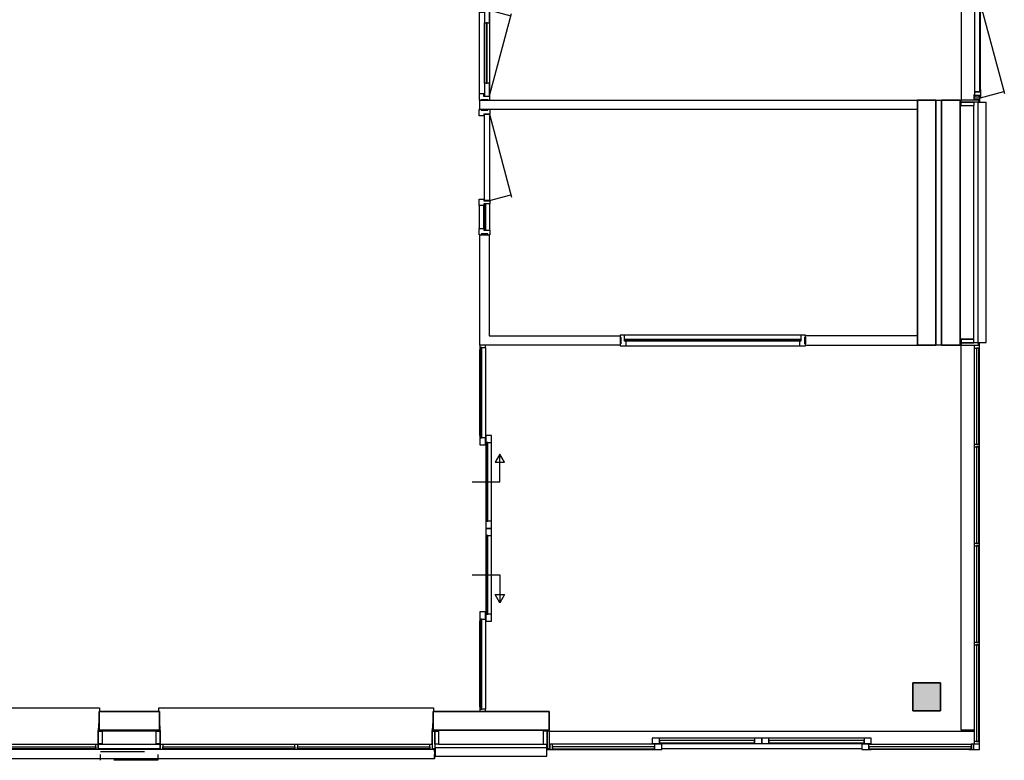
# Model space of a CAD drawing. Header units: millimetres. Extents: x -493 to 64137, y -19218 to 1504.
# Tile 12 of 13: x 53525 to 64137, y -18925 to -10943. Entities that reach past the tile are written whole.
import ezdxf

# ---------------------------------------------------------------- set-up
doc = ezdxf.new("R2010")
doc.units = ezdxf.units.MM
doc.header["$LTSCALE"] = 100
doc.linetypes.add('Hidden', pattern=[7.14375, 4.7625, -2.38125])
for name, color, linetype in [('AA28----_KONSTRUKTIE', 9, 'Continuous'), ('AL21----_BUITENWAND', 3, 'Continuous'), ('AL22----_BINNENWAND', 2, 'Continuous'), ('AL28----_KONSTRUKTIE', 3, 'Continuous'), ('AL31----_BUITENKOZIJNEN', 1, 'Continuous'), ('AL32----_BINNENKOZIJNEN', 1, 'Continuous')]:
    doc.layers.add(name, color=color, linetype=linetype)

# ---------------------------------------------------------------- blocks, each defined once
blk = doc.blocks.new('31_HR_kozijn A01 - 31_HR_kozijn A01-3340831-00_begane grond_WBP')
at = {"layer": 'AL31----_BUITENKOZIJNEN'}
for p, q in [((-3333, 225), (-3295, 225)), ((-3295, 225), (-3295, 85)), ((-3295, 225), (-3270, 225)), ((-3295, 35), (-3295, 225)), ((-3270, 225), (-3270, 35)), ((-3265, 225), (-3270, 225)), ((-330, 225), (-335, 225)), ((-330, 225), (-292, 225)), ((-330, 89), (-330, 225)), ((-292, 225), (-292, 89)), ((292, 225), (-292, 225)), ((292, 225), (330, 225)), ((292, 89), (292, 225)), ((330, 225), (330, 89)), ((335, 225), (330, 225)), ((3270, 225), (3265, 225)), ((3270, 225), (3295, 225)), ((3270, 35), (3270, 225)), ((3295, 225), (3333, 225)), ((3295, 85), (3295, 225)), ((3295, 225), (3295, 35)), ((-3295, 85), (-3333, 85)), ((-3270, 35), (-3295, 35)), ((-3290, 28.8), (-3265, 28.8)), ((-3290, 25), (-3290, 28.8)), ((-3214, 25), (-3290, 25)), ((-3270, 35), (-3265, 35)), ((-3265, 84), (-3239, 84)), ((-3265, 28.8), (-3265, 84)), ((-3239, 84), (-3239, 28.8)), ((-3239, 84), (-1813, 84)), ((-3239, 33), (-3239, 57)), ((-3239, 57), (-1813, 57)), ((-1813, 33), (-3239, 33)), ((-3239, 28.8), (-3214, 28.8)), ((-3214, 28.8), (-3214, 25)), ((-3214, 28.8), (-1838, 28.8)), ((-1838, 25), (-3214, 25)), ((-1838, 25), (-1838, 28.8)), ((-1838, 28.8), (-1813, 28.8)), ((-1762, 25), (-1838, 25)), ((-1813, 84), (-1787, 84)), ((-1813, 28.8), (-1813, 84)), ((-1813, 57), (-1813, 33)), ((-1787, 84), (-1787, 28.8)), ((-1787, 84), (-361, 84)), ((-1787, 33), (-1787, 57)), ((-1787, 57), (-361, 57)), ((-361, 33), (-1787, 33)), ((-1787, 28.8), (-1762, 28.8)), ((-1762, 28.8), (-1762, 25)), ((-1762, 28.8), (-386, 28.8)), ((-386, 25), (-1762, 25)), ((-386, 25), (-386, 28.8)), ((-386, 28.8), (-361, 28.8)), ((-310, 25), (-386, 25)), ((-361, 84), (-335, 84)), ((-361, 28.8), (-361, 84)), ((-361, 57), (-361, 33)), ((-335, 84), (335, 84)), ((-335, 33), (-335, 84)), ((-335, 84), (-335, 28.8)), ((335, 33), (-335, 33)), ((-335, 28.8), (-310, 28.8)), ((-292, 89), (-330, 89)), ((-310, 28.8), (-310, 25)), ((-310, 28.8), (310, 28.8)), ((310, 25), (-310, 25)), ((330, 89), (292, 89)), ((310, 25), (310, 28.8)), ((310, 28.8), (335, 28.8)), ((386, 25), (310, 25)), ((335, 84), (335, 33)), ((335, 84), (361, 84)), ((335, 28.8), (335, 84)), ((361, 84), (361, 28.8)), ((361, 84), (1787, 84)), ((361, 33), (361, 57)), ((361, 57), (1787, 57)), ((1787, 33), (361, 33)), ((361, 28.8), (386, 28.8)), ((386, 28.8), (386, 25)), ((386, 28.8), (1762, 28.8)), ((1762, 25), (386, 25)), ((1762, 25), (1762, 28.8)), ((1762, 28.8), (1787, 28.8)), ((1838, 25), (1762, 25)), ((1787, 84), (1813, 84)), ((1787, 28.8), (1787, 84)), ((1787, 57), (1787, 33)), ((1813, 84), (1813, 28.8)), ((1813, 84), (3239, 84)), ((1813, 33), (1813, 57)), ((1813, 57), (3239, 57)), ((3239, 33), (1813, 33)), ((1813, 28.8), (1838, 28.8)), ((1838, 28.8), (1838, 25)), ((1838, 28.8), (3214, 28.8)), ((3214, 25), (1838, 25)), ((3214, 28.8), (3239, 28.8)), ((3214, 25), (3214, 28.8)), ((3290, 25), (3214, 25)), ((3239, 84), (3265, 84)), ((3239, 28.8), (3239, 84)), ((3239, 57), (3239, 33)), ((3265, 84), (3265, 28.8)), ((3265, 35), (3270, 35)), ((3265, 28.8), (3290, 28.8)), ((3295, 35), (3270, 35)), ((3290, 28.8), (3290, 25)), ((3333, 85), (3295, 85))]:
    blk.add_line(p, q, dxfattribs=at)
blk = doc.blocks.new('31_H_R_waterslag_negge_70 - 31_H_R_waterslag_negge_70-2547572-00_begane grond_WBP')
at = {"layer": 'AL31----_BUITENKOZIJNEN'}
for p, q in [((-3292, -30), (-3292, 80)), ((-3290, 78), (-3290, 80)), ((-3290, 78), (-3290, 73.8)), ((-3290, 78), (-3265, 78)), ((-3290, 70), (-3290, 50)), ((-3290, 16), (-3290, -30)), ((3265, 78), (3290, 78)), ((3290, 80), (3290, 78)), ((3290, 73.8), (3290, 78)), ((3290, 50), (3290, 70)), ((3290, -30), (3290, 16)), ((3292, 80), (3292, -30)), ((-3292, -30), (-3290, -30)), ((3290, -30), (-3290, -30)), ((3290, -30), (3292, -30))]:
    blk.add_line(p, q, dxfattribs=at)
blk = doc.blocks.new('32_HR_kozijn h05 - 930x2315 30min-3744867-00_begane grond_WBP')
at = {"layer": 'AL32----_BINNENKOZIJNEN', "lineweight": 25}
for p, q in [((-1863, 57), (-1930, 57)), ((-1930, 57), (-1930, 50)), ((-1930, 37), (-1921, 37)), ((-1921, 37), (-1921, -37)), ((-1890, -57), (-1890, 7)), ((-1890, 7), (-1863, 7)), ((-1748, 2), (-1888, 2)), ((-1888, 2), (-1888, -52)), ((-1863, 7), (-1863, 57)), ((-1748, -52), (-1748, 2)), ((-958, 2), (-1098, 2)), ((-1098, 2), (-1098, -52)), ((-893, 57), (-983, 57)), ((-983, 57), (-983, 7)), ((-983, 7), (-956, 7)), ((-958, -52), (-958, 2)), ((-956, 7), (-956, -57)), ((-920, -57), (-920, 7)), ((-920, 7), (-893, 7)), ((-893, 7), (-893, 57)), ((1930, 57), (1863, 57)), ((1863, 57), (1863, 7)), ((1863, 7), (1890, 7)), ((1890, 7), (1890, -57)), ((1921, -37), (1921, 37)), ((1921, 37), (1930, 37)), ((1930, 50), (1930, 57)), ((-1921, -37), (-1930, -37)), ((-1930, -57), (-1890, -57)), ((-1888, -52), (-1748, -52)), ((-1098, -52), (-958, -52)), ((-956, -57), (-920, -57)), ((1890, -57), (1930, -57)), ((1930, -37), (1921, -37))]:
    blk.add_line(p, q, dxfattribs=at)
at = {"layer": 'AL32----_BINNENKOZIJNEN'}
for p, q in [((-983, 57), (-1863, 57)), ((-1748, 2), (-1098, 2)), ((1890, 2), (-920, 2)), ((-920, 2), (-920, -10)), ((-893, 57), (1863, 57)), ((1863, 7), (-893, 7)), ((1890, -10), (1890, 2)), ((-1890, -57), (-956, -57)), ((-1869, -57), (-996, -291)), ((-1098, -16), (-1748, -16)), ((-1748, -16), (-1748, -28)), ((-1748, -28), (-1098, -28)), ((-1098, -52), (-1748, -52)), ((-1098, -28), (-1098, -16)), ((-959, -57), (-1020, -284)), ((-920, -10), (1890, -10)), ((1890, -57), (-920, -57))]:
    blk.add_line(p, q, dxfattribs=at)
blk = doc.blocks.new('32_HR_kozijn h04 - 930x2315-1165340-00_begane grond_WBP')
at = {"layer": 'AL32----_BINNENKOZIJNEN'}
for p, q in [((-623, 52), (268.8, 291)), ((307, 52), (244.7, 284.5)), ((625, 57), (342, 57)), ((342, 10), (625, 10)), ((342, -2), (342, 10)), ((625, 10), (625, -2)), ((625, -2), (342, -2)), ((608, -7), (359, -7)), ((359, -57), (608, -57))]:
    blk.add_line(p, q, dxfattribs=at)
at = {"layer": 'AL32----_BINNENKOZIJNEN', "lineweight": 25}
for p, q in [((-675, 57), (-625, 57)), ((-666, 37), (-675, 37)), ((-666, -37), (-666, 37)), ((-625, 57), (-625, -7)), ((-623, -2), (-623, 52)), ((-623, 52), (307, 52)), ((307, 52), (307, -2)), ((309, 57), (342, 57)), ((309, -7), (309, 57)), ((342, 57), (342, -7)), ((625, 57), (675, 57)), ((625, -7), (625, 57)), ((666, 37), (666, -37)), ((675, 37), (666, 37)), ((675, 57), (675, 50)), ((-675, -37), (-666, -37)), ((-675, -57), (-675, -50)), ((-608, -57), (-675, -57)), ((-625, -7), (-608, -7)), ((307, -2), (-623, -2)), ((-608, -7), (-608, -57)), ((292, -7), (309, -7)), ((292, -57), (292, -7)), ((359, -57), (292, -57)), ((342, -7), (359, -7)), ((359, -7), (359, -57)), ((608, -7), (625, -7)), ((608, -57), (608, -7)), ((675, -57), (608, -57)), ((666, -37), (675, -37)), ((675, -50), (675, -57))]:
    blk.add_line(p, q, dxfattribs=at)
blk = doc.blocks.new('31_HR_kozijn A09 - 31_HR_kozijn A09-4021637-00_begane grond_WBP')
at = {"layer": 'AL31----_BUITENKOZIJNEN'}
for p, q in [((-2296, -25), (-2296, -89)), ((-2232, -25), (-2296, -25)), ((-2237, -89), (-2237, -84)), ((-2237, -84), (-2232, -84)), ((-2232, -84), (-2232, -25)), ((-2232, -25), (-2232, -84)), ((-2181, -25), (-2232, -25)), ((-2232, -84), (-2206, -84)), ((-2206, -84), (-2206, -28.8)), ((-2206, -28.8), (-2181, -28.8)), ((-1104, -33), (-2206, -33)), ((-2206, -33), (-2206, -57)), ((-2206, -57), (-1104, -57)), ((-1104, -84), (-2206, -84)), ((-2181, -28.8), (-2181, -25)), ((-2181, -25), (-1129, -25)), ((-1129, -28.8), (-2181, -28.8)), ((-1027, -25), (-1129, -25)), ((-1129, -25), (-1129, -28.8)), ((-1129, -28.8), (-1104, -28.8)), ((-1027, -90), (-1129, -90)), ((-1129, -90), (-1129, -149)), ((-1104, -28.8), (-1104, -84)), ((-1104, -57), (-1104, -33)), ((-1104, -84), (-1027, -84)), ((-1052, -149), (-1052, -93.8)), ((-1052, -93.8), (-1027, -93.8)), ((-26, -98), (-1052, -98)), ((-1052, -98), (-1052, -122)), ((-1027, -84), (-1027, -25)), ((-1027, -33.5), (1129, -33.5)), ((-1027, -93.8), (-1027, -90)), ((-51, -90), (-1027, -90)), ((-1027, -93.8), (-51, -93.8)), ((-51, -90), (-51, -93.8)), ((51, -90), (-51, -90)), ((-51, -93.8), (-26, -93.8)), ((-26, -93.8), (-26, -149)), ((-26, -122), (-26, -98)), ((153, -90), (51, -90)), ((51, -90), (51, -149)), ((51, -149), (51, -90)), ((128, -149), (128, -93.8)), ((128, -93.8), (153, -93.8)), ((1154, -98), (128, -98)), ((128, -98), (128, -122)), ((153, -93.8), (153, -90)), ((1129, -90), (153, -90)), ((153, -93.8), (1129, -93.8)), ((1129, -25), (1129, -84)), ((1231, -25), (1129, -25)), ((1129, -84), (1206, -84)), ((1129, -90), (1129, -93.8)), ((1231, -90), (1129, -90)), ((1129, -93.8), (1154, -93.8)), ((1154, -93.8), (1154, -149)), ((1154, -122), (1154, -98)), ((1206, -84), (1206, -28.8)), ((1206, -28.8), (1231, -28.8)), ((2308, -33), (1206, -33)), ((1206, -33), (1206, -57)), ((1206, -57), (2308, -57)), ((1206, -84), (2308, -84)), ((1231, -28.8), (1231, -25)), ((2283, -25), (1231, -25)), ((1231, -28.8), (2283, -28.8)), ((1231, -149), (1231, -90)), ((2283, -25), (2283, -28.8)), ((2359, -25), (2283, -25)), ((2283, -28.8), (2308, -28.8)), ((2308, -28.8), (2308, -84)), ((2308, -57), (2308, -33)), ((2308, -84), (2334, -84)), ((2334, -84), (2334, -28.8)), ((2334, -28.8), (2359, -28.8)), ((2334, -33.5), (2363, -33.5)), ((2364, -35), (2339, -35)), ((2339, -35), (2339, -225)), ((2359, -28.8), (2359, -25)), ((2363, -33.5), (2363, -35)), ((2364, -225), (2364, -35)), ((2402, -85), (2364, -85)), ((2364, -85), (2364, -225)), ((-1129, -149), (-1052, -149)), ((-1052, -122), (-26, -122)), ((-1052, -149), (-26, -149)), ((-26, -149), (51, -149)), ((51, -149), (128, -149)), ((128, -122), (1154, -122)), ((128, -149), (1154, -149)), ((1154, -149), (1231, -149)), ((2339, -225), (-2237, -225)), ((2339, -225), (2364, -225)), ((2364, -225), (2402, -225))]:
    blk.add_line(p, q, dxfattribs=at)
blk = doc.blocks.new('31_HR_kozijn A10 - 31_HR_kozijn A10-4158056-00_begane grond_WBP')
at = {"layer": 'AL31----_BUITENKOZIJNEN'}
for p, q in [((-2226.5, -85), (-2264.5, -85)), ((-2264.5, -85), (-2264.5, -225)), ((-2226.5, -35), (-2226.5, -33.5)), ((-2226.5, -33.5), (-2196.5, -33.5)), ((-2201.5, -35), (-2226.5, -35)), ((-2226.5, -35), (-2226.5, -225)), ((-2226.5, -225), (-2226.5, -85)), ((-2145.5, -25), (-2221.5, -25)), ((-2221.5, -25), (-2221.5, -28.8)), ((-2221.5, -28.8), (-2196.5, -28.8)), ((-2201.5, -225), (-2201.5, -35)), ((-2196.5, -28.8), (-2196.5, -84)), ((-2196.5, -84), (-2170.5, -84)), ((-2170.5, -84), (-2170.5, -28.8)), ((-2170.5, -28.8), (-2145.5, -28.8)), ((-1130.2, -33), (-2170.5, -33)), ((-2170.5, -33), (-2170.5, -57)), ((-2170.5, -57), (-1130.2, -57)), ((-2170.5, -84), (-1130.25, -84)), ((-2145.5, -28.8), (-2145.5, -25)), ((-1155.25, -25), (-2145.5, -25)), ((-2145.5, -28.8), (-1155.25, -28.8)), ((-1079.25, -25), (-1155.25, -25)), ((-1155.25, -25), (-1155.25, -28.8)), ((-1155.25, -28.8), (-1130.25, -28.8)), ((-1130.25, -28.8), (-1130.25, -84)), ((-1130.25, -84), (-1104.25, -84)), ((-1130.2, -57), (-1130.2, -33)), ((-1104.25, -84), (-1104.25, -28.8)), ((-1104.25, -28.8), (-1079.25, -28.8)), ((-64, -33), (-1104.25, -33)), ((-1104.25, -33), (-1104.25, -57)), ((-1104.25, -57), (-64, -57)), ((-1104.25, -84), (-64, -84)), ((-1079.25, -28.8), (-1079.25, -25)), ((-89, -25), (-1079.25, -25)), ((-1079.25, -28.8), (-89, -28.8)), ((-13, -25), (-89, -25)), ((-89, -25), (-89, -28.8)), ((-89, -28.8), (-64, -28.8)), ((-64, -28.8), (-64, -84)), ((-64, -57), (-64, -33)), ((-64, -84), (-38, -84)), ((-38, -84), (-38, -28.8)), ((-38, -28.8), (-13, -28.8)), ((1002.25, -33), (-38, -33)), ((-38, -33), (-38, -57)), ((-38, -57), (1002.25, -57)), ((-38, -84), (1002.25, -84)), ((-13, -28.8), (-13, -25)), ((977.25, -25), (-13, -25)), ((-13, -28.8), (977.25, -28.8)), ((1053.25, -25), (977.25, -25)), ((977.25, -25), (977.25, -28.8)), ((977.25, -28.8), (1002.25, -28.8)), ((1002.25, -28.8), (1002.25, -84)), ((1002.25, -57), (1002.25, -33)), ((1002.25, -84), (1028.25, -84)), ((1028.25, -84), (1028.25, -28.8)), ((1028.25, -28.8), (1053.25, -28.8)), ((2068.5, -33), (1028.25, -33)), ((1028.25, -33), (1028.25, -57)), ((1028.25, -57), (2068.5, -57)), ((1028.25, -84), (2068.5, -84)), ((1053.25, -28.8), (1053.25, -25)), ((2043.5, -25), (1053.25, -25)), ((1053.25, -28.8), (2043.5, -28.8)), ((1948.5, -84), (1948.5, -225)), ((2094.5, -25), (2043.5, -25)), ((2043.5, -25), (2043.5, -28.8)), ((2043.5, -28.8), (2068.5, -28.8)), ((2068.5, -28.8), (2068.5, -84)), ((2068.5, -57), (2068.5, -33)), ((2068.5, -84), (2094.5, -84)), ((2094.5, -84), (2094.5, -25)), ((-2264.5, -225), (-2226.5, -225)), ((-2226.5, -225), (-2201.5, -225)), ((1948.5, -225), (-2201.5, -225))]:
    blk.add_line(p, q, dxfattribs=at)
blk = doc.blocks.new('31_HR_kozijn A57 - A12-4049409-00_begane grond_WBP')
at = {"layer": 'AL31----_BUITENKOZIJNEN'}
for p, q in [((-588, 225), (-550, 225)), ((-550, 225), (-550, 85)), ((-550, 35), (-550, 225)), ((-550, 225), (-525, 225)), ((-525, 225), (-525, 35)), ((525, 225), (-525, 225)), ((525, 35), (525, 225)), ((525, 225), (550, 225)), ((550, 85), (550, 225)), ((550, 225), (588, 225)), ((550, 225), (550, 35)), ((-550, 85), (-588, 85)), ((-525, 35), (-550, 35)), ((-550, 33), (-550, 35)), ((-520, 33), (-550, 33)), ((-545, 29), (-520, 29)), ((-545, 25), (-545, 29)), ((-494, 25), (-545, 25)), ((-520, 84), (-469, 84)), ((-520, 29), (-520, 84)), ((-503, 20), (-478, 20)), ((-503, 16), (-503, 20)), ((-503, 16), (-435, -235)), ((-414, 16), (-503, 16)), ((-469, 80), (-494, 80)), ((-494, 80), (-494, 25)), ((-478, 33), (-494, 33)), ((-478, 75), (-439, 75)), ((-478, 20), (-478, 75)), ((-469, 84), (-469, 80)), ((502, 16), (-459, -242)), ((-439, 75), (-439, 20)), ((-439, 75), (438, 75)), ((-439, 25), (-439, 75)), ((438, 25), (-439, 25)), ((-439, 20), (-414, 20)), ((-414, 20), (-414, 16)), ((-414, 20), (413, 20)), ((-414, 16), (413, 16)), ((413, 20), (438, 20)), ((413, 16), (413, 20)), ((502, 16), (413, 16)), ((438, 75), (477, 75)), ((438, 20), (438, 75)), ((438, 75), (438, 25)), ((469, 84), (520, 84)), ((469, 80), (469, 84)), ((494, 80), (469, 80)), ((477, 75), (477, 20)), ((494, 33), (477, 33)), ((477, 20), (502, 20)), ((494, 25), (494, 80)), ((545, 25), (494, 25)), ((502, 20), (502, 16)), ((520, 84), (520, 29)), ((550, 33), (520, 33)), ((520, 29), (545, 29)), ((550, 35), (525, 35)), ((545, 29), (545, 25)), ((588, 85), (550, 85)), ((550, 35), (550, 33))]:
    blk.add_line(p, q, dxfattribs=at)
blk = doc.blocks.new('32_HR_kozijn a01 - 32_HR_kozijn a01-3078841-00_begane grond_WBP')
at = {"layer": 'AL32----_BINNENKOZIJNEN', "lineweight": 25}
for p, q in [((-501, 135), (-501, -165)), ((501, 135), (501, -165)), ((-801, -165), (-714, -115)), ((-714, -215), (-801, -165)), ((-501, -165), (-801, -165)), ((-714, -115), (-714, -215)), ((501, -165), (801, -165)), ((714, -115), (714, -215)), ((801, -165), (714, -115)), ((714, -215), (801, -165))]:
    blk.add_line(p, q, dxfattribs=at)
at = {"layer": 'AL32----_BINNENKOZIJNEN'}
for p, q in [((-1924, 50), (-1975, 50)), ((-1949, -9), (-1949, 46)), ((-1949, 46), (-1924, 46)), ((-977, 42), (-1949, 42)), ((-1949, 42), (-1949, 30)), ((-1949, 30), (-977, 30)), ((-1924, 46), (-1924, 50)), ((-1924, 50), (-1002, 50)), ((-1002, 46), (-1924, 46)), ((-900, 50), (-1002, 50)), ((-1002, 50), (-1002, 46)), ((-1002, 46), (-977, 46)), ((-977, 46), (-977, -9)), ((-977, 30), (-977, 42)), ((-900, -9), (-900, 50)), ((1002, 50), (900, 50)), ((900, 50), (900, -9)), ((977, -9), (977, 46)), ((977, 46), (1002, 46)), ((1949, 42), (977, 42)), ((977, 42), (977, 30)), ((977, 30), (1949, 30)), ((1002, 46), (1002, 50)), ((1002, 50), (1924, 50)), ((1924, 46), (1002, 46)), ((1975, 50), (1924, 50)), ((1924, 50), (1924, 46)), ((1924, 46), (1949, 46)), ((1949, 46), (1949, -9)), ((1949, 30), (1949, 42)), ((-1975, -9), (-1949, -9)), ((-977, -9), (-1949, -9)), ((-900, -15), (-1002, -15)), ((-1002, -15), (-1002, -74)), ((-1002, -74), (-925, -74)), ((-977, -9), (-900, -9)), ((-925, -74), (-925, -19)), ((-925, -19), (-900, -19)), ((-77, -23), (-925, -23)), ((-925, -23), (-925, -35)), ((-925, -35), (-77, -35)), ((-925, -74), (-77, -74)), ((-900, -19), (-900, -15)), ((-102, -15), (-900, -15)), ((-900, -19), (-102, -19)), ((-102, -15), (-102, -19)), ((0, -15), (-102, -15)), ((-102, -19), (-77, -19)), ((-77, -19), (-77, -74)), ((-77, -35), (-77, -23)), ((-77, -74), (0, -74)), ((102, -15), (0, -15)), ((0, -15), (0, -74)), ((0, -74), (0, -15)), ((0, -74), (77, -74)), ((77, -74), (77, -19)), ((77, -19), (102, -19)), ((925, -23), (77, -23)), ((77, -23), (77, -35)), ((77, -35), (925, -35)), ((77, -74), (925, -74)), ((102, -19), (102, -15)), ((900, -15), (102, -15)), ((102, -19), (900, -19)), ((900, -9), (977, -9)), ((900, -15), (900, -19)), ((1002, -15), (900, -15)), ((900, -19), (925, -19)), ((925, -19), (925, -74)), ((925, -35), (925, -23)), ((925, -74), (1002, -74)), ((1949, -9), (977, -9)), ((1002, -74), (1002, -15)), ((1949, -9), (1975, -9))]:
    blk.add_line(p, q, dxfattribs=at)
blk = doc.blocks.new('32_HR_kozijn h12 - 2000x1289 - h12-3095177-00_begane grond_WBP')
at = {"layer": 'AL32----_BINNENKOZIJNEN', "lineweight": 25}
for p, q in [((-933, 57), (-1000, 57)), ((-1000, 57), (-1000, 37)), ((-1000, 37), (-991, 37)), ((-991, 37), (-991, -37)), ((-950, -57), (-950, 7)), ((-950, 7), (-933, 7)), ((-933, 7), (-933, 57)), ((1000, 57), (933, 57)), ((933, 57), (933, 7)), ((933, 7), (950, 7)), ((950, 7), (950, -57)), ((991, -37), (991, 37)), ((991, 37), (1000, 37)), ((1000, 37), (1000, 57)), ((-991, -37), (-1000, -37)), ((-1000, -37), (-1000, -57)), ((-1000, -57), (-950, -57)), ((950, -57), (1000, -57)), ((1000, -37), (991, -37)), ((1000, -57), (1000, -37))]:
    blk.add_line(p, q, dxfattribs=at)
at = {"layer": 'AL32----_BINNENKOZIJNEN'}
for p, q in [((950, 2), (-950, 2)), ((-950, 2), (-950, -10)), ((933, 57), (-933, 57)), ((-933, 7), (933, 7)), ((950, -10), (950, 2)), ((-950, -10), (950, -10)), ((-950, -57), (950, -57))]:
    blk.add_line(p, q, dxfattribs=at)
blk = doc.blocks.new('31_HR_vensterbank_schuin - 2960-3531019-00_begane grond_WBP')
at = {"layer": 'AL31----_BUITENKOZIJNEN'}
for p, q in [((-1465, 151), (-1465, 5)), ((1465, 5), (1465, 151)), ((-1470, 5), (-1475, -100)), ((-1465, 5), (-1470, 5)), ((1470, 5), (1465, 5)), ((1475, -100), (1470, 5)), ((-1480, -239), (-1480, -200)), ((1480, -200), (1480, -239)), ((1480, -239), (-1480, -239))]:
    blk.add_line(p, q, dxfattribs=at)
blk = doc.blocks.new('38_HR_zonwering_ROC_begane grond_loos - 38_HR_zonwering_ROC_begane grond_loos-4229802-00_begane grond_WBP')
at = {"layer": 'AL31----_BUITENKOZIJNEN', "linetype": 'Hidden'}
for p, q in [((-310, 115), (310, 115)), ((-310, 54), (-310, 115)), ((310, 115), (310, 54)), ((310, 20), (-310, 20))]:
    blk.add_line(p, q, dxfattribs=at)

msp = doc.modelspace()

# ---------------------------------------------------------------- hatches: boundary and pattern name
at = {"layer": 'AA28----_KONSTRUKTIE', "lineweight": 5}
msp.add_hatch(color=256, dxfattribs=at).paths.add_polyline_path([(63450, -18390), (63450, -18090), (63150, -18090), (63150, -18390)], flags=0)

# ---------------------------------------------------------------- linework, layer by layer
at = {"layer": 'AL21----_BUITENWAND', "lineweight": 35}
for p, q in [((63200, -11810), (63200, -14450)), ((63400, -11810), (63200, -11810)), ((63400, -14450), (63400, -11810)), ((63660, -11810), (63460, -11810)), ((63460, -11810), (63460, -14450)), ((63660, -14450), (63660, -11810)), ((63200, -14450), (63400, -14450)), ((63460, -14450), (63660, -14450)), ((55030, -18400), (54380, -18400)), ((54380, -18400), (54380, -18600)), ((55030, -18600), (55030, -18400)), ((59230, -18400), (57980, -18400)), ((57980, -18400), (57980, -18600)), ((59230, -18600), (59230, -18400)), ((54380, -18600), (55030, -18600)), ((57980, -18600), (59230, -18600))]:
    msp.add_line(p, q, dxfattribs=at)
at = {"layer": 'AL21----_BUITENWAND'}
for p, q in [((63400, -11810), (63460, -11810)), ((63660, -11868), (63660, -14387)), ((63810, -14387), (63810, -11868)), ((63850, -11832), (63850, -14423)), ((63940, -14423), (63940, -11832)), ((63460, -14450), (63400, -14450)), ((59172, -18600), (58038, -18600)), ((58038, -18600), (58038, -18750)), ((59172, -18750), (59172, -18600)), ((58038, -18750), (59172, -18750)), ((59208, -18880), (59208, -18750)), ((57997, -18880), (59208, -18880)), ((59208, -18790), (58000, -18790)), ((58002, -18790), (58002, -18880))]:
    msp.add_line(p, q, dxfattribs=at)
at = {"layer": 'AL21----_BUITENWAND', "lineweight": 25}
for p, q in [((54380, -18600), (54375, -18600)), ((55035, -18600), (55030, -18600)), ((57980, -18600), (57975, -18600))]:
    msp.add_line(p, q, dxfattribs=at)
at = {"layer": 'AL21----_BUITENWAND'}
for points in [[(63660, -11868), (63810, -11868)], [(63850, -11832), (63940, -11832)], [(63660, -14387), (63810, -14387)], [(63850, -14423), (63940, -14423)]]:
    msp.add_lwpolyline(points, dxfattribs=at)
at = {"layer": 'AL22----_BINNENWAND'}
for p, q in [((63200, -14350), (61995, -14350)), ((61995, -14363), (61995, -14437)), ((63200, -14450), (63200, -14350)), ((61995, -14450), (63200, -14450))]:
    msp.add_line(p, q, dxfattribs=at)
for points in [[(58485, -11910), (58485, -11810), (63200, -11810), (63200, -11910)], [(58485, -13260), (58585, -13260), (58585, -14350), (59995, -14350), (59995, -14450), (58485, -14450)]]:
    msp.add_lwpolyline(points, close=True, dxfattribs=at)
at = {"layer": 'AL28----_KONSTRUKTIE', "lineweight": 35}
for p, q in [((63450, -18090), (63150, -18090)), ((63150, -18090), (63150, -18390)), ((63450, -18390), (63450, -18090)), ((63150, -18390), (63450, -18390))]:
    msp.add_line(p, q, dxfattribs=at)

# ---------------------------------------------------------------- block references
at = {"layer": 'AL31----_BUITENKOZIJNEN', "lineweight": 25}
for name, p, rotation in [('31_HR_kozijn A57 - A12-4049409-00_begane grond_WBP', (63895, -11280), 89.99999999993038), ('31_HR_kozijn A10 - 31_HR_kozijn A10-4158056-00_begane grond_WBP', (63895, -16652), 270), ('31_HR_kozijn A09 - 31_HR_kozijn A09-4021637-00_begane grond_WBP', (61574, -18835), 180)]:
    msp.add_blockref(name, p, dxfattribs=dict(at, rotation=rotation))
at = {"layer": 'AL31----_BUITENKOZIJNEN', "rotation": 180}
for p in [(52905, -18600), (56505, -18600)]:
    msp.add_blockref('31_HR_vensterbank_schuin - 2960-3531019-00_begane grond_WBP', p, dxfattribs=at)
at = {"layer": 'AL31----_BUITENKOZIJNEN'}
for name, p in [('31_HR_kozijn A01 - 31_HR_kozijn A01-3340831-00_begane grond_WBP', (54705, -18835)), ('31_H_R_waterslag_negge_70 - 31_H_R_waterslag_negge_70-2547572-00_begane grond_WBP', (54705, -18880))]:
    msp.add_blockref(name, p, dxfattribs=at)
at = {"layer": 'AL31----_BUITENKOZIJNEN', "linetype": 'Hidden', "rotation": 180}
msp.add_blockref('38_HR_zonwering_ROC_begane grond_loos - 38_HR_zonwering_ROC_begane grond_loos-4229802-00_begane grond_WBP', (54705, -18810), dxfattribs=at)
at = {"layer": 'AL32----_BINNENKOZIJNEN', "lineweight": 25}
for name, p, rotation in [('32_HR_kozijn h05 - 930x2315 30min-3744867-00_begane grond_WBP', (58535, -9880), 90), ('32_HR_kozijn h04 - 930x2315-1165340-00_begane grond_WBP', (58535, -12585), 269.9999999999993), ('32_HR_kozijn a01 - 32_HR_kozijn a01-3078841-00_begane grond_WBP', (58535, -16425), 89.99999999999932)]:
    msp.add_blockref(name, p, dxfattribs=dict(at, rotation=rotation))
at = {"layer": 'AL32----_BINNENKOZIJNEN', "rotation": 180}
msp.add_blockref('32_HR_kozijn h12 - 2000x1289 - h12-3095177-00_begane grond_WBP', (60995, -14400), dxfattribs=at)

doc.saveas('drawing.dxf')
